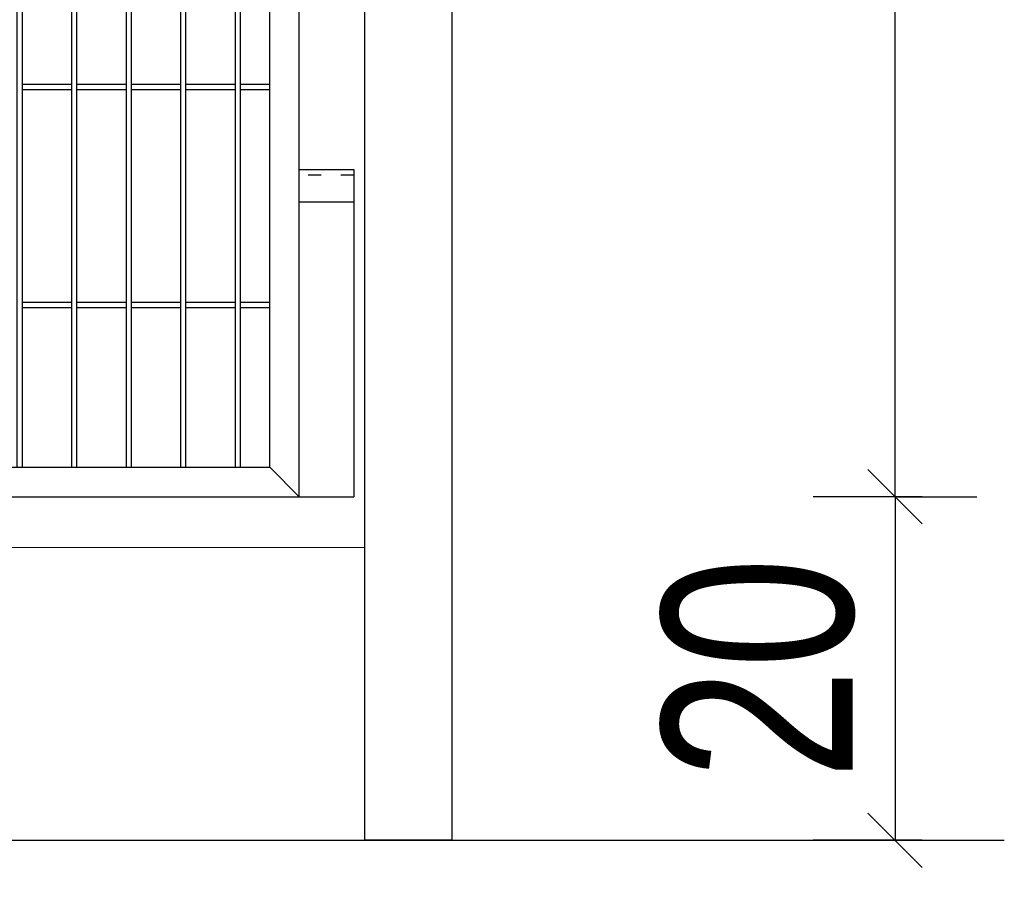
# Model space of a CAD drawing. Header units: inches. Extents: x 1156 to 71303, y -52654 to 51.
# Tile 160 of 217: x 65050 to 65231, y -41761 to -41600. Entities that reach past the tile are written whole.
import ezdxf

# ---------------------------------------------------------------- set-up
doc = ezdxf.new("R2010")
doc.units = ezdxf.units.IN
doc.header["$MEASUREMENT"] = 0
doc.linetypes.add('ACAD_ISO03W100', pattern=[30, 12, -18])
doc.layers.get('0').update_dxf_attribs({"lineweight": 0})
doc.layers.get('Defpoints').update_dxf_attribs({"lineweight": 0})
doc.layers.add('AW OGRODZENIA', color=253, linetype='Continuous')
doc.layers.add('AW WYMIAR', color=134, linetype='Continuous')
doc.styles.add('1-200', font='arial.ttf', dxfattribs={"width": 0.75, "height": 35})
doc.dimstyles.new('1-200', dxfattribs={"dimtxt": 35, "dimasz": 10, "dimexe": 15, "dimexo": 10, "dimgap": 0.09, "dimtad": 0, "dimdsep": 46, "dimtxsty": '1-200', "dimblk": 'OBLIQUE', "dimcen": 0.09, "dimadec": 0, "dimazin": 0, "dimtfac": 1, "dimtdec": 4, "dimtix": 1, "dimtofl": 0, "dimtmove": 0, "dimatfit": 3, "dimldrblk": 'OBLIQUE', "dimfxl": 15, "dimfxlon": 1, "dimtvp": 0.7, "dimtolj": 1, "dimtzin": 0, "dimarcsym": 0})
doc.dimstyles.new('1-2001-2', dxfattribs={"dimtxt": 35, "dimasz": 10, "dimexe": 15, "dimexo": 10, "dimgap": 0.09, "dimtad": 0, "dimlfac": 0.5, "dimdsep": 46, "dimtxsty": '1-200', "dimblk": 'OBLIQUE', "dimcen": 0.09, "dimadec": 0, "dimazin": 0, "dimtfac": 1, "dimtdec": 4, "dimtix": 1, "dimtofl": 0, "dimtmove": 0, "dimatfit": 3, "dimldrblk": 'OBLIQUE', "dimfxl": 15, "dimfxlon": 1, "dimtvp": 0.7, "dimtolj": 1, "dimtzin": 0, "dimarcsym": 0})

# ---------------------------------------------------------------- blocks, each defined once
blk = doc.blocks.new('_OBLIQUE')
at = {"color": 0, "linetype": 'ByBlock', "lineweight": -2}
for p, q in [((-0.5, -0.5), (0.5, 0.5)), ((0, 0), (0, 0))]:
    blk.add_line(p, q, dxfattribs=at)
blk = doc.blocks.new('*D1653')
at = {"color": 0, "linetype": 'Continuous', "lineweight": -2, "ltscale": 12}
for p, q in [((64611.66, -41804.75), (64611.66, -41834.75)), ((65111.66, -41804.75), (65111.66, -41834.75)), ((64611.66, -41819.75), (65111.66, -41819.75))]:
    blk.add_line(p, q, dxfattribs=at)
at = {"layer": 'Defpoints', "color": 0}
for p in [(64611.66, -41729.73), (65111.66, -41731.35), (65111.66, -41819.75)]:
    blk.add_point(p, dxfattribs=at)
at = {"color": 0, "lineweight": -2, "xscale": 10, "yscale": 10, "zscale": 10, "rotation": 180}
blk.add_blockref('_OBLIQUE', (64611.66, -41819.75), dxfattribs=at)
at = {"color": 0, "lineweight": -2, "xscale": 10, "yscale": 10, "zscale": 10}
blk.add_blockref('_OBLIQUE', (65111.66, -41819.75), dxfattribs=at)
at = {"color": 0, "linetype": 'Continuous', "ltscale": 12, "insert": (64861.66, -41794.73), "char_height": 35, "attachment_point": 5, "style": '1-200'}
blk.add_mtext('\\A1;250', dxfattribs=at)
blk = doc.blocks.new('*D1658')
at = {"color": 0, "linetype": 'Continuous', "lineweight": -2, "ltscale": 12}
for p, q in [((65220.29, -41443.47), (65195.94, -41443.47)), ((65210.94, -41687.47), (65210.94, -41443.47)), ((65211.41, -41687.47), (65225.94, -41687.47))]:
    blk.add_line(p, q, dxfattribs=at)
at = {"layer": 'Defpoints', "color": 0}
for p in [(65210.94, -41443.47), (65230.29, -41443.47), (65201.41, -41687.47)]:
    blk.add_point(p, dxfattribs=at)
at = {"color": 0, "lineweight": -2, "xscale": 10, "yscale": 10, "zscale": 10}
for p, rotation in [((65210.94, -41443.47), 90), ((65210.94, -41687.47), 270)]:
    blk.add_blockref('_OBLIQUE', p, dxfattribs=dict(at, rotation=rotation))
at = {"color": 0, "linetype": 'Continuous', "ltscale": 12, "insert": (65185.93, -41565.47), "char_height": 35, "attachment_point": 5, "rotation": 90, "style": '1-200'}
blk.add_mtext('\\A1;123', dxfattribs=at)
blk = doc.blocks.new('*D1661')
at = {"color": 0, "linetype": 'Continuous', "lineweight": -2, "ltscale": 12}
for p, q in [((65215.94, -41687.47), (65195.94, -41687.47)), ((65210.94, -41687.47), (65210.94, -41750.49)), ((65215.94, -41750.49), (65195.94, -41750.49))]:
    blk.add_line(p, q, dxfattribs=at)
at = {"layer": 'Defpoints', "color": 0}
for p in [(65225.94, -41687.47), (65210.94, -41750.49), (65225.94, -41750.49)]:
    blk.add_point(p, dxfattribs=at)
at = {"color": 0, "lineweight": -2, "xscale": 10, "yscale": 10, "zscale": 10}
for p, rotation in [((65210.94, -41687.47), 90), ((65210.94, -41750.49), 270)]:
    blk.add_blockref('_OBLIQUE', p, dxfattribs=dict(at, rotation=rotation))
at = {"color": 0, "linetype": 'Continuous', "ltscale": 12, "insert": (65185.93, -41718.98), "char_height": 35, "attachment_point": 5, "rotation": 90, "style": '1-200'}
blk.add_mtext('\\A1;20', dxfattribs=at)

msp = doc.modelspace()

# ---------------------------------------------------------------- linework, layer by layer
at = {"linetype": 'Continuous', "ltscale": 12}
msp.add_line((64609.665, -41696.806), (65113.665, -41696.806), dxfattribs=at)
at = {"color": 3, "linetype": 'Continuous', "lineweight": 30}
msp.add_line((64479.736, -41750.487), (65230.986, -41750.487), dxfattribs=at)
at = {"layer": 'AW OGRODZENIA'}
for p, q in [((65050.865, -41611.796), (65059.873, -41611.796)), ((65050.865, -41611.796), (65059.873, -41611.796)), ((65050.865, -41611.796), (65059.873, -41611.796)), ((65050.865, -41611.796), (65059.873, -41611.796)), ((65050.865, -41611.796), (65059.873, -41611.796)), ((65050.865, -41611.796), (65059.873, -41611.796)), ((65050.865, -41611.796), (65059.873, -41611.796)), ((65050.865, -41611.796), (65059.873, -41611.796)), ((65050.865, -41611.796), (65059.873, -41611.796)), ((65050.865, -41611.796), (65059.873, -41611.796)), ((65050.865, -41611.796), (65059.873, -41611.796)), ((65050.865, -41611.796), (65059.873, -41611.796)), ((65050.865, -41611.796), (65059.873, -41611.796)), ((65050.865, -41611.796), (65059.873, -41611.796)), ((65050.865, -41611.796), (65059.873, -41611.796)), ((65050.865, -41611.796), (65059.873, -41611.796)), ((65050.865, -41611.796), (65059.873, -41611.796)), ((65050.865, -41611.796), (65059.873, -41611.796)), ((65050.865, -41611.796), (65059.873, -41611.796)), ((65050.865, -41611.796), (65059.873, -41611.796)), ((65050.865, -41611.796), (65059.873, -41611.796)), ((65050.865, -41611.796), (65059.873, -41611.796)), ((65050.865, -41611.796), (65059.873, -41611.796)), ((65050.865, -41611.796), (65059.873, -41611.796)), ((65050.865, -41611.796), (65059.873, -41611.796)), ((65060.865, -41611.796), (65069.873, -41611.796)), ((65060.865, -41611.796), (65069.873, -41611.796)), ((65060.865, -41611.796), (65069.873, -41611.796)), ((65060.865, -41611.796), (65069.873, -41611.796)), ((65060.865, -41611.796), (65069.873, -41611.796)), ((65060.865, -41611.796), (65069.873, -41611.796)), ((65060.865, -41611.796), (65069.873, -41611.796)), ((65060.865, -41611.796), (65069.873, -41611.796)), ((65060.865, -41611.796), (65069.873, -41611.796)), ((65060.865, -41611.796), (65069.873, -41611.796)), ((65060.865, -41611.796), (65069.873, -41611.796)), ((65060.865, -41611.796), (65069.873, -41611.796)), ((65060.865, -41611.796), (65069.873, -41611.796)), ((65060.865, -41611.796), (65069.873, -41611.796)), ((65060.865, -41611.796), (65069.873, -41611.796)), ((65060.865, -41611.796), (65069.873, -41611.796)), ((65060.865, -41611.796), (65069.873, -41611.796)), ((65060.865, -41611.796), (65069.873, -41611.796)), ((65060.865, -41611.796), (65069.873, -41611.796)), ((65060.865, -41611.796), (65069.873, -41611.796)), ((65060.865, -41611.796), (65069.873, -41611.796)), ((65060.865, -41611.796), (65069.873, -41611.796)), ((65060.865, -41611.796), (65069.873, -41611.796)), ((65060.865, -41611.796), (65069.873, -41611.796)), ((65060.865, -41611.796), (65069.873, -41611.796)), ((65070.865, -41611.796), (65079.873, -41611.796)), ((65070.865, -41611.796), (65079.873, -41611.796)), ((65070.865, -41611.796), (65079.873, -41611.796)), ((65070.865, -41611.796), (65079.873, -41611.796)), ((65070.865, -41611.796), (65079.873, -41611.796)), ((65070.865, -41611.796), (65079.873, -41611.796)), ((65070.865, -41611.796), (65079.873, -41611.796)), ((65070.865, -41611.796), (65079.873, -41611.796)), ((65070.865, -41611.796), (65079.873, -41611.796)), ((65070.865, -41611.796), (65079.873, -41611.796)), ((65070.865, -41611.796), (65079.873, -41611.796)), ((65070.865, -41611.796), (65079.873, -41611.796)), ((65070.865, -41611.796), (65079.873, -41611.796)), ((65070.865, -41611.796), (65079.873, -41611.796)), ((65070.865, -41611.796), (65079.873, -41611.796)), ((65070.865, -41611.796), (65079.873, -41611.796)), ((65070.865, -41611.796), (65079.873, -41611.796)), ((65070.865, -41611.796), (65079.873, -41611.796)), ((65070.865, -41611.796), (65079.873, -41611.796)), ((65070.865, -41611.796), (65079.873, -41611.796)), ((65070.865, -41611.796), (65079.873, -41611.796)), ((65070.865, -41611.796), (65079.873, -41611.796)), ((65070.865, -41611.796), (65079.873, -41611.796)), ((65070.865, -41611.796), (65079.873, -41611.796)), ((65070.865, -41611.796), (65079.873, -41611.796)), ((65080.865, -41611.796), (65089.873, -41611.796)), ((65080.865, -41611.796), (65089.873, -41611.796)), ((65080.865, -41611.796), (65089.873, -41611.796)), ((65080.865, -41611.796), (65089.873, -41611.796)), ((65080.865, -41611.796), (65089.873, -41611.796)), ((65080.865, -41611.796), (65089.873, -41611.796)), ((65080.865, -41611.796), (65089.873, -41611.796)), ((65080.865, -41611.796), (65089.873, -41611.796)), ((65080.865, -41611.796), (65089.873, -41611.796)), ((65080.865, -41611.796), (65089.873, -41611.796)), ((65080.865, -41611.796), (65089.873, -41611.796)), ((65080.865, -41611.796), (65089.873, -41611.796)), ((65080.865, -41611.796), (65089.873, -41611.796)), ((65080.865, -41611.796), (65089.873, -41611.796)), ((65080.865, -41611.796), (65089.873, -41611.796)), ((65080.865, -41611.796), (65089.873, -41611.796)), ((65080.865, -41611.796), (65089.873, -41611.796)), ((65080.865, -41611.796), (65089.873, -41611.796)), ((65080.865, -41611.796), (65089.873, -41611.796)), ((65080.865, -41611.796), (65089.873, -41611.796)), ((65080.865, -41611.796), (65089.873, -41611.796)), ((65080.865, -41611.796), (65089.873, -41611.796)), ((65080.865, -41611.796), (65089.873, -41611.796)), ((65080.865, -41611.796), (65089.873, -41611.796)), ((65080.865, -41611.796), (65089.873, -41611.796)), ((65090.865, -41611.796), (65096.265, -41611.796)), ((65090.865, -41611.796), (65096.265, -41611.796)), ((65090.865, -41611.796), (65096.265, -41611.796)), ((65090.865, -41611.796), (65096.265, -41611.796)), ((65090.865, -41611.796), (65096.265, -41611.796)), ((65090.865, -41611.796), (65096.265, -41611.796)), ((65090.865, -41611.796), (65096.265, -41611.796)), ((65090.865, -41611.796), (65096.265, -41611.796)), ((65090.865, -41611.796), (65096.265, -41611.796)), ((65090.865, -41611.796), (65096.265, -41611.796)), ((65090.865, -41611.796), (65096.265, -41611.796)), ((65090.865, -41611.796), (65096.265, -41611.796)), ((65090.865, -41611.796), (65096.265, -41611.796)), ((65090.865, -41611.796), (65096.265, -41611.796)), ((65090.865, -41611.796), (65096.265, -41611.796)), ((65090.865, -41611.796), (65096.265, -41611.796)), ((65090.865, -41611.796), (65096.265, -41611.796)), ((65090.865, -41611.796), (65096.265, -41611.796)), ((65090.865, -41611.796), (65096.265, -41611.796)), ((65090.865, -41611.796), (65096.265, -41611.796)), ((65090.865, -41611.796), (65096.265, -41611.796)), ((65090.865, -41611.796), (65096.265, -41611.796)), ((65090.865, -41611.796), (65096.265, -41611.796)), ((65090.865, -41611.796), (65096.265, -41611.796)), ((65090.865, -41611.796), (65096.265, -41611.796)), ((65050.865, -41612.796), (65059.873, -41612.796)), ((65050.865, -41612.796), (65059.873, -41612.796)), ((65050.865, -41612.796), (65059.873, -41612.796)), ((65050.865, -41612.796), (65059.873, -41612.796)), ((65050.865, -41612.796), (65059.873, -41612.796)), ((65050.865, -41612.796), (65059.873, -41612.796)), ((65050.865, -41612.796), (65059.873, -41612.796)), ((65050.865, -41612.796), (65059.873, -41612.796)), ((65050.865, -41612.796), (65059.873, -41612.796)), ((65050.865, -41612.796), (65059.873, -41612.796)), ((65050.865, -41612.796), (65059.873, -41612.796)), ((65050.865, -41612.796), (65059.873, -41612.796)), ((65050.865, -41612.796), (65059.873, -41612.796)), ((65050.865, -41612.796), (65059.873, -41612.796)), ((65050.865, -41612.796), (65059.873, -41612.796)), ((65050.865, -41612.796), (65059.873, -41612.796)), ((65050.865, -41612.796), (65059.873, -41612.796)), ((65050.865, -41612.796), (65059.873, -41612.796)), ((65050.865, -41612.796), (65059.873, -41612.796)), ((65050.865, -41612.796), (65059.873, -41612.796)), ((65050.865, -41612.796), (65059.873, -41612.796)), ((65050.865, -41612.796), (65059.873, -41612.796)), ((65050.865, -41612.796), (65059.873, -41612.796)), ((65050.865, -41612.796), (65059.873, -41612.796)), ((65050.865, -41612.796), (65059.873, -41612.796)), ((65060.865, -41612.796), (65069.873, -41612.796)), ((65060.865, -41612.796), (65069.873, -41612.796)), ((65060.865, -41612.796), (65069.873, -41612.796)), ((65060.865, -41612.796), (65069.873, -41612.796)), ((65060.865, -41612.796), (65069.873, -41612.796)), ((65060.865, -41612.796), (65069.873, -41612.796)), ((65060.865, -41612.796), (65069.873, -41612.796)), ((65060.865, -41612.796), (65069.873, -41612.796)), ((65060.865, -41612.796), (65069.873, -41612.796)), ((65060.865, -41612.796), (65069.873, -41612.796)), ((65060.865, -41612.796), (65069.873, -41612.796)), ((65060.865, -41612.796), (65069.873, -41612.796)), ((65060.865, -41612.796), (65069.873, -41612.796)), ((65060.865, -41612.796), (65069.873, -41612.796)), ((65060.865, -41612.796), (65069.873, -41612.796)), ((65060.865, -41612.796), (65069.873, -41612.796)), ((65060.865, -41612.796), (65069.873, -41612.796)), ((65060.865, -41612.796), (65069.873, -41612.796)), ((65060.865, -41612.796), (65069.873, -41612.796)), ((65060.865, -41612.796), (65069.873, -41612.796)), ((65060.865, -41612.796), (65069.873, -41612.796)), ((65060.865, -41612.796), (65069.873, -41612.796)), ((65060.865, -41612.796), (65069.873, -41612.796)), ((65060.865, -41612.796), (65069.873, -41612.796)), ((65060.865, -41612.796), (65069.873, -41612.796)), ((65070.865, -41612.796), (65079.873, -41612.796)), ((65070.865, -41612.796), (65079.873, -41612.796)), ((65070.865, -41612.796), (65079.873, -41612.796)), ((65070.865, -41612.796), (65079.873, -41612.796)), ((65070.865, -41612.796), (65079.873, -41612.796)), ((65070.865, -41612.796), (65079.873, -41612.796)), ((65070.865, -41612.796), (65079.873, -41612.796)), ((65070.865, -41612.796), (65079.873, -41612.796)), ((65070.865, -41612.796), (65079.873, -41612.796)), ((65070.865, -41612.796), (65079.873, -41612.796)), ((65070.865, -41612.796), (65079.873, -41612.796)), ((65070.865, -41612.796), (65079.873, -41612.796)), ((65070.865, -41612.796), (65079.873, -41612.796)), ((65070.865, -41612.796), (65079.873, -41612.796)), ((65070.865, -41612.796), (65079.873, -41612.796)), ((65070.865, -41612.796), (65079.873, -41612.796)), ((65070.865, -41612.796), (65079.873, -41612.796)), ((65070.865, -41612.796), (65079.873, -41612.796)), ((65070.865, -41612.796), (65079.873, -41612.796)), ((65070.865, -41612.796), (65079.873, -41612.796)), ((65070.865, -41612.796), (65079.873, -41612.796)), ((65070.865, -41612.796), (65079.873, -41612.796)), ((65070.865, -41612.796), (65079.873, -41612.796)), ((65070.865, -41612.796), (65079.873, -41612.796)), ((65070.865, -41612.796), (65079.873, -41612.796)), ((65080.865, -41612.796), (65089.873, -41612.796)), ((65080.865, -41612.796), (65089.873, -41612.796)), ((65080.865, -41612.796), (65089.873, -41612.796)), ((65080.865, -41612.796), (65089.873, -41612.796)), ((65080.865, -41612.796), (65089.873, -41612.796)), ((65080.865, -41612.796), (65089.873, -41612.796)), ((65080.865, -41612.796), (65089.873, -41612.796)), ((65080.865, -41612.796), (65089.873, -41612.796)), ((65080.865, -41612.796), (65089.873, -41612.796)), ((65080.865, -41612.796), (65089.873, -41612.796)), ((65080.865, -41612.796), (65089.873, -41612.796)), ((65080.865, -41612.796), (65089.873, -41612.796)), ((65080.865, -41612.796), (65089.873, -41612.796)), ((65080.865, -41612.796), (65089.873, -41612.796)), ((65080.865, -41612.796), (65089.873, -41612.796)), ((65080.865, -41612.796), (65089.873, -41612.796)), ((65080.865, -41612.796), (65089.873, -41612.796)), ((65080.865, -41612.796), (65089.873, -41612.796)), ((65080.865, -41612.796), (65089.873, -41612.796)), ((65080.865, -41612.796), (65089.873, -41612.796)), ((65080.865, -41612.796), (65089.873, -41612.796)), ((65080.865, -41612.796), (65089.873, -41612.796)), ((65080.865, -41612.796), (65089.873, -41612.796)), ((65080.865, -41612.796), (65089.873, -41612.796)), ((65080.865, -41612.796), (65089.873, -41612.796)), ((65090.865, -41612.796), (65096.265, -41612.796)), ((65090.865, -41612.796), (65096.265, -41612.796)), ((65090.865, -41612.796), (65096.265, -41612.796)), ((65090.865, -41612.796), (65096.265, -41612.796)), ((65090.865, -41612.796), (65096.265, -41612.796)), ((65090.865, -41612.796), (65096.265, -41612.796)), ((65090.865, -41612.796), (65096.265, -41612.796)), ((65090.865, -41612.796), (65096.265, -41612.796)), ((65090.865, -41612.796), (65096.265, -41612.796)), ((65090.865, -41612.796), (65096.265, -41612.796)), ((65090.865, -41612.796), (65096.265, -41612.796)), ((65090.865, -41612.796), (65096.265, -41612.796)), ((65090.865, -41612.796), (65096.265, -41612.796)), ((65090.865, -41612.796), (65096.265, -41612.796)), ((65090.865, -41612.796), (65096.265, -41612.796)), ((65090.865, -41612.796), (65096.265, -41612.796)), ((65090.865, -41612.796), (65096.265, -41612.796)), ((65090.865, -41612.796), (65096.265, -41612.796)), ((65090.865, -41612.796), (65096.265, -41612.796)), ((65090.865, -41612.796), (65096.265, -41612.796)), ((65090.865, -41612.796), (65096.265, -41612.796)), ((65090.865, -41612.796), (65096.265, -41612.796)), ((65090.865, -41612.796), (65096.265, -41612.796)), ((65090.865, -41612.796), (65096.265, -41612.796)), ((65090.865, -41612.796), (65096.265, -41612.796)), ((65101.665, -41627.474), (65111.665, -41627.474)), ((65111.665, -41627.474), (65111.665, -41633.474)), ((65111.665, -41633.474), (65101.665, -41633.474)), ((65050.865, -41651.796), (65059.873, -41651.796)), ((65050.865, -41651.796), (65059.873, -41651.796)), ((65050.865, -41651.796), (65059.873, -41651.796)), ((65050.865, -41651.796), (65059.873, -41651.796)), ((65050.865, -41651.796), (65059.873, -41651.796)), ((65050.865, -41651.796), (65059.873, -41651.796)), ((65050.865, -41651.796), (65059.873, -41651.796)), ((65050.865, -41651.796), (65059.873, -41651.796)), ((65050.865, -41651.796), (65059.873, -41651.796)), ((65050.865, -41651.796), (65059.873, -41651.796)), ((65050.865, -41651.796), (65059.873, -41651.796)), ((65050.865, -41651.796), (65059.873, -41651.796)), ((65050.865, -41651.796), (65059.873, -41651.796)), ((65050.865, -41651.796), (65059.873, -41651.796)), ((65050.865, -41651.796), (65059.873, -41651.796)), ((65050.865, -41651.796), (65059.873, -41651.796)), ((65050.865, -41651.796), (65059.873, -41651.796)), ((65050.865, -41651.796), (65059.873, -41651.796)), ((65050.865, -41651.796), (65059.873, -41651.796)), ((65050.865, -41651.796), (65059.873, -41651.796)), ((65050.865, -41651.796), (65059.873, -41651.796)), ((65050.865, -41651.796), (65059.873, -41651.796)), ((65050.865, -41651.796), (65059.873, -41651.796)), ((65050.865, -41651.796), (65059.873, -41651.796)), ((65050.865, -41651.796), (65059.873, -41651.796)), ((65060.865, -41651.796), (65069.873, -41651.796)), ((65060.865, -41651.796), (65069.873, -41651.796)), ((65060.865, -41651.796), (65069.873, -41651.796)), ((65060.865, -41651.796), (65069.873, -41651.796)), ((65060.865, -41651.796), (65069.873, -41651.796)), ((65060.865, -41651.796), (65069.873, -41651.796)), ((65060.865, -41651.796), (65069.873, -41651.796)), ((65060.865, -41651.796), (65069.873, -41651.796)), ((65060.865, -41651.796), (65069.873, -41651.796)), ((65060.865, -41651.796), (65069.873, -41651.796)), ((65060.865, -41651.796), (65069.873, -41651.796)), ((65060.865, -41651.796), (65069.873, -41651.796)), ((65060.865, -41651.796), (65069.873, -41651.796)), ((65060.865, -41651.796), (65069.873, -41651.796)), ((65060.865, -41651.796), (65069.873, -41651.796)), ((65060.865, -41651.796), (65069.873, -41651.796)), ((65060.865, -41651.796), (65069.873, -41651.796)), ((65060.865, -41651.796), (65069.873, -41651.796)), ((65060.865, -41651.796), (65069.873, -41651.796)), ((65060.865, -41651.796), (65069.873, -41651.796)), ((65060.865, -41651.796), (65069.873, -41651.796)), ((65060.865, -41651.796), (65069.873, -41651.796)), ((65060.865, -41651.796), (65069.873, -41651.796)), ((65060.865, -41651.796), (65069.873, -41651.796)), ((65060.865, -41651.796), (65069.873, -41651.796)), ((65070.865, -41651.796), (65079.873, -41651.796)), ((65070.865, -41651.796), (65079.873, -41651.796)), ((65070.865, -41651.796), (65079.873, -41651.796)), ((65070.865, -41651.796), (65079.873, -41651.796)), ((65070.865, -41651.796), (65079.873, -41651.796)), ((65070.865, -41651.796), (65079.873, -41651.796)), ((65070.865, -41651.796), (65079.873, -41651.796)), ((65070.865, -41651.796), (65079.873, -41651.796)), ((65070.865, -41651.796), (65079.873, -41651.796)), ((65070.865, -41651.796), (65079.873, -41651.796)), ((65070.865, -41651.796), (65079.873, -41651.796)), ((65070.865, -41651.796), (65079.873, -41651.796)), ((65070.865, -41651.796), (65079.873, -41651.796)), ((65070.865, -41651.796), (65079.873, -41651.796)), ((65070.865, -41651.796), (65079.873, -41651.796)), ((65070.865, -41651.796), (65079.873, -41651.796)), ((65070.865, -41651.796), (65079.873, -41651.796)), ((65070.865, -41651.796), (65079.873, -41651.796)), ((65070.865, -41651.796), (65079.873, -41651.796)), ((65070.865, -41651.796), (65079.873, -41651.796)), ((65070.865, -41651.796), (65079.873, -41651.796)), ((65070.865, -41651.796), (65079.873, -41651.796)), ((65070.865, -41651.796), (65079.873, -41651.796)), ((65070.865, -41651.796), (65079.873, -41651.796)), ((65070.865, -41651.796), (65079.873, -41651.796)), ((65080.865, -41651.796), (65089.873, -41651.796)), ((65080.865, -41651.796), (65089.873, -41651.796)), ((65080.865, -41651.796), (65089.873, -41651.796)), ((65080.865, -41651.796), (65089.873, -41651.796)), ((65080.865, -41651.796), (65089.873, -41651.796)), ((65080.865, -41651.796), (65089.873, -41651.796)), ((65080.865, -41651.796), (65089.873, -41651.796)), ((65080.865, -41651.796), (65089.873, -41651.796)), ((65080.865, -41651.796), (65089.873, -41651.796)), ((65080.865, -41651.796), (65089.873, -41651.796)), ((65080.865, -41651.796), (65089.873, -41651.796)), ((65080.865, -41651.796), (65089.873, -41651.796)), ((65080.865, -41651.796), (65089.873, -41651.796)), ((65080.865, -41651.796), (65089.873, -41651.796)), ((65080.865, -41651.796), (65089.873, -41651.796)), ((65080.865, -41651.796), (65089.873, -41651.796)), ((65080.865, -41651.796), (65089.873, -41651.796)), ((65080.865, -41651.796), (65089.873, -41651.796)), ((65080.865, -41651.796), (65089.873, -41651.796)), ((65080.865, -41651.796), (65089.873, -41651.796)), ((65080.865, -41651.796), (65089.873, -41651.796)), ((65080.865, -41651.796), (65089.873, -41651.796)), ((65080.865, -41651.796), (65089.873, -41651.796)), ((65080.865, -41651.796), (65089.873, -41651.796)), ((65080.865, -41651.796), (65089.873, -41651.796)), ((65090.865, -41651.796), (65096.265, -41651.796)), ((65090.865, -41651.796), (65096.265, -41651.796)), ((65090.865, -41651.796), (65096.265, -41651.796)), ((65090.865, -41651.796), (65096.265, -41651.796)), ((65090.865, -41651.796), (65096.265, -41651.796)), ((65090.865, -41651.796), (65096.265, -41651.796)), ((65090.865, -41651.796), (65096.265, -41651.796)), ((65090.865, -41651.796), (65096.265, -41651.796)), ((65090.865, -41651.796), (65096.265, -41651.796)), ((65090.865, -41651.796), (65096.265, -41651.796)), ((65090.865, -41651.796), (65096.265, -41651.796)), ((65090.865, -41651.796), (65096.265, -41651.796)), ((65090.865, -41651.796), (65096.265, -41651.796)), ((65090.865, -41651.796), (65096.265, -41651.796)), ((65090.865, -41651.796), (65096.265, -41651.796)), ((65090.865, -41651.796), (65096.265, -41651.796)), ((65090.865, -41651.796), (65096.265, -41651.796)), ((65090.865, -41651.796), (65096.265, -41651.796)), ((65090.865, -41651.796), (65096.265, -41651.796)), ((65090.865, -41651.796), (65096.265, -41651.796)), ((65090.865, -41651.796), (65096.265, -41651.796)), ((65090.865, -41651.796), (65096.265, -41651.796)), ((65090.865, -41651.796), (65096.265, -41651.796)), ((65090.865, -41651.796), (65096.265, -41651.796)), ((65090.865, -41651.796), (65096.265, -41651.796)), ((65050.865, -41652.796), (65059.873, -41652.796)), ((65050.865, -41652.796), (65059.873, -41652.796)), ((65050.865, -41652.796), (65059.873, -41652.796)), ((65050.865, -41652.796), (65059.873, -41652.796)), ((65050.865, -41652.796), (65059.873, -41652.796)), ((65050.865, -41652.796), (65059.873, -41652.796)), ((65050.865, -41652.796), (65059.873, -41652.796)), ((65050.865, -41652.796), (65059.873, -41652.796)), ((65050.865, -41652.796), (65059.873, -41652.796)), ((65050.865, -41652.796), (65059.873, -41652.796)), ((65050.865, -41652.796), (65059.873, -41652.796)), ((65050.865, -41652.796), (65059.873, -41652.796)), ((65050.865, -41652.796), (65059.873, -41652.796)), ((65050.865, -41652.796), (65059.873, -41652.796)), ((65050.865, -41652.796), (65059.873, -41652.796)), ((65050.865, -41652.796), (65059.873, -41652.796)), ((65050.865, -41652.796), (65059.873, -41652.796)), ((65050.865, -41652.796), (65059.873, -41652.796)), ((65050.865, -41652.796), (65059.873, -41652.796)), ((65050.865, -41652.796), (65059.873, -41652.796)), ((65050.865, -41652.796), (65059.873, -41652.796)), ((65050.865, -41652.796), (65059.873, -41652.796)), ((65050.865, -41652.796), (65059.873, -41652.796)), ((65050.865, -41652.796), (65059.873, -41652.796)), ((65050.865, -41652.796), (65059.873, -41652.796)), ((65060.865, -41652.796), (65069.873, -41652.796)), ((65060.865, -41652.796), (65069.873, -41652.796)), ((65060.865, -41652.796), (65069.873, -41652.796)), ((65060.865, -41652.796), (65069.873, -41652.796)), ((65060.865, -41652.796), (65069.873, -41652.796)), ((65060.865, -41652.796), (65069.873, -41652.796)), ((65060.865, -41652.796), (65069.873, -41652.796)), ((65060.865, -41652.796), (65069.873, -41652.796)), ((65060.865, -41652.796), (65069.873, -41652.796)), ((65060.865, -41652.796), (65069.873, -41652.796)), ((65060.865, -41652.796), (65069.873, -41652.796)), ((65060.865, -41652.796), (65069.873, -41652.796)), ((65060.865, -41652.796), (65069.873, -41652.796)), ((65060.865, -41652.796), (65069.873, -41652.796)), ((65060.865, -41652.796), (65069.873, -41652.796)), ((65060.865, -41652.796), (65069.873, -41652.796)), ((65060.865, -41652.796), (65069.873, -41652.796)), ((65060.865, -41652.796), (65069.873, -41652.796)), ((65060.865, -41652.796), (65069.873, -41652.796)), ((65060.865, -41652.796), (65069.873, -41652.796)), ((65060.865, -41652.796), (65069.873, -41652.796)), ((65060.865, -41652.796), (65069.873, -41652.796)), ((65060.865, -41652.796), (65069.873, -41652.796)), ((65060.865, -41652.796), (65069.873, -41652.796)), ((65060.865, -41652.796), (65069.873, -41652.796)), ((65070.865, -41652.796), (65079.873, -41652.796)), ((65070.865, -41652.796), (65079.873, -41652.796)), ((65070.865, -41652.796), (65079.873, -41652.796)), ((65070.865, -41652.796), (65079.873, -41652.796)), ((65070.865, -41652.796), (65079.873, -41652.796)), ((65070.865, -41652.796), (65079.873, -41652.796)), ((65070.865, -41652.796), (65079.873, -41652.796)), ((65070.865, -41652.796), (65079.873, -41652.796)), ((65070.865, -41652.796), (65079.873, -41652.796)), ((65070.865, -41652.796), (65079.873, -41652.796)), ((65070.865, -41652.796), (65079.873, -41652.796)), ((65070.865, -41652.796), (65079.873, -41652.796)), ((65070.865, -41652.796), (65079.873, -41652.796)), ((65070.865, -41652.796), (65079.873, -41652.796)), ((65070.865, -41652.796), (65079.873, -41652.796)), ((65070.865, -41652.796), (65079.873, -41652.796)), ((65070.865, -41652.796), (65079.873, -41652.796)), ((65070.865, -41652.796), (65079.873, -41652.796)), ((65070.865, -41652.796), (65079.873, -41652.796)), ((65070.865, -41652.796), (65079.873, -41652.796)), ((65070.865, -41652.796), (65079.873, -41652.796)), ((65070.865, -41652.796), (65079.873, -41652.796)), ((65070.865, -41652.796), (65079.873, -41652.796)), ((65070.865, -41652.796), (65079.873, -41652.796)), ((65070.865, -41652.796), (65079.873, -41652.796)), ((65080.865, -41652.796), (65089.873, -41652.796)), ((65080.865, -41652.796), (65089.873, -41652.796)), ((65080.865, -41652.796), (65089.873, -41652.796)), ((65080.865, -41652.796), (65089.873, -41652.796)), ((65080.865, -41652.796), (65089.873, -41652.796)), ((65080.865, -41652.796), (65089.873, -41652.796)), ((65080.865, -41652.796), (65089.873, -41652.796)), ((65080.865, -41652.796), (65089.873, -41652.796)), ((65080.865, -41652.796), (65089.873, -41652.796)), ((65080.865, -41652.796), (65089.873, -41652.796)), ((65080.865, -41652.796), (65089.873, -41652.796)), ((65080.865, -41652.796), (65089.873, -41652.796)), ((65080.865, -41652.796), (65089.873, -41652.796)), ((65080.865, -41652.796), (65089.873, -41652.796)), ((65080.865, -41652.796), (65089.873, -41652.796)), ((65080.865, -41652.796), (65089.873, -41652.796)), ((65080.865, -41652.796), (65089.873, -41652.796)), ((65080.865, -41652.796), (65089.873, -41652.796)), ((65080.865, -41652.796), (65089.873, -41652.796)), ((65080.865, -41652.796), (65089.873, -41652.796)), ((65080.865, -41652.796), (65089.873, -41652.796)), ((65080.865, -41652.796), (65089.873, -41652.796)), ((65080.865, -41652.796), (65089.873, -41652.796)), ((65080.865, -41652.796), (65089.873, -41652.796)), ((65080.865, -41652.796), (65089.873, -41652.796)), ((65090.865, -41652.796), (65096.265, -41652.796)), ((65090.865, -41652.796), (65096.265, -41652.796)), ((65090.865, -41652.796), (65096.265, -41652.796)), ((65090.865, -41652.796), (65096.265, -41652.796)), ((65090.865, -41652.796), (65096.265, -41652.796)), ((65090.865, -41652.796), (65096.265, -41652.796)), ((65090.865, -41652.796), (65096.265, -41652.796)), ((65090.865, -41652.796), (65096.265, -41652.796)), ((65090.865, -41652.796), (65096.265, -41652.796)), ((65090.865, -41652.796), (65096.265, -41652.796)), ((65090.865, -41652.796), (65096.265, -41652.796)), ((65090.865, -41652.796), (65096.265, -41652.796)), ((65090.865, -41652.796), (65096.265, -41652.796)), ((65090.865, -41652.796), (65096.265, -41652.796)), ((65090.865, -41652.796), (65096.265, -41652.796)), ((65090.865, -41652.796), (65096.265, -41652.796)), ((65090.865, -41652.796), (65096.265, -41652.796)), ((65090.865, -41652.796), (65096.265, -41652.796)), ((65090.865, -41652.796), (65096.265, -41652.796)), ((65090.865, -41652.796), (65096.265, -41652.796)), ((65090.865, -41652.796), (65096.265, -41652.796)), ((65090.865, -41652.796), (65096.265, -41652.796)), ((65090.865, -41652.796), (65096.265, -41652.796)), ((65090.865, -41652.796), (65096.265, -41652.796)), ((65090.865, -41652.796), (65096.265, -41652.796)), ((65101.665, -41687.474), (65096.265, -41682.074))]:
    msp.add_line(p, q, dxfattribs=at)
at = {"layer": 'AW OGRODZENIA', "linetype": 'ACAD_ISO03W100', "ltscale": 0.2}
msp.add_line((65111.665, -41628.474), (65101.665, -41628.474), dxfattribs=at)
at = {"layer": 'AW OGRODZENIA', "color": 0}
msp.add_lwpolyline([(65113.665, -41443.474), (65129.665, -41443.474), (65129.665, -41750.487), (65113.665, -41750.487)], close=True, dxfattribs=at)
at = {"layer": 'AW OGRODZENIA'}
for points in [[(64621.665, -41687.474), (65101.665, -41687.474), (65101.665, -41447.474), (64621.665, -41447.474)], [(64627.065, -41682.074), (65096.265, -41682.074), (65096.265, -41452.874), (64627.065, -41452.874)], [(65050.865, -41452.874), (65049.873, -41452.874), (65049.873, -41682.074), (65050.865, -41682.074)], [(65060.865, -41452.874), (65059.873, -41452.874), (65059.873, -41682.074), (65060.865, -41682.074)], [(65070.865, -41452.874), (65069.873, -41452.874), (65069.873, -41682.074), (65070.865, -41682.074)], [(65080.865, -41452.874), (65079.873, -41452.874), (65079.873, -41682.074), (65080.865, -41682.074)], [(65090.865, -41452.874), (65089.873, -41452.874), (65089.873, -41682.074), (65090.865, -41682.074)]]:
    msp.add_lwpolyline(points, close=True, dxfattribs=at)
at = {"layer": 'AW WYMIAR'}
for p in [(65111.665, -41633.474), (65101.665, -41687.474)]:
    msp.add_line(p, (65111.665, -41687.474), dxfattribs=at)

# ---------------------------------------------------------------- dimensions: what is measured, and where the dimension line sits
at = {"linetype": 'Continuous', "ltscale": 12}
dim = msp.add_linear_dim(base=(65210.941, -41443.474), p1=(65201.412, -41687.474), p2=(65230.292, -41443.474), angle=90, text='123', dimstyle='1-2001-2', override={"dimtxt": 35}, dxfattribs=at)
dim.commit()
dim.dimension.update_dxf_attribs({"geometry": '*D1658', "text_midpoint": (65185.927, -41565.474)})
dim = msp.add_linear_dim(base=(65210.941, -41750.487), p1=(65225.941, -41687.474), p2=(65225.941, -41750.487), angle=90, text='20', dimstyle='1-200', dxfattribs=at)
dim.commit()
dim.dimension.update_dxf_attribs({"geometry": '*D1661', "text_midpoint": (65185.927, -41718.981)})
dim = msp.add_linear_dim(base=(65111.665, -41819.745), p1=(64611.665, -41729.731), p2=(65111.665, -41731.351), dimstyle='1-2001-2', override={"dimtxt": 35}, dxfattribs=at)
dim.commit()
dim.dimension.update_dxf_attribs({"geometry": '*D1653', "text_midpoint": (64861.665, -41794.731)})

doc.saveas('drawing.dxf')
